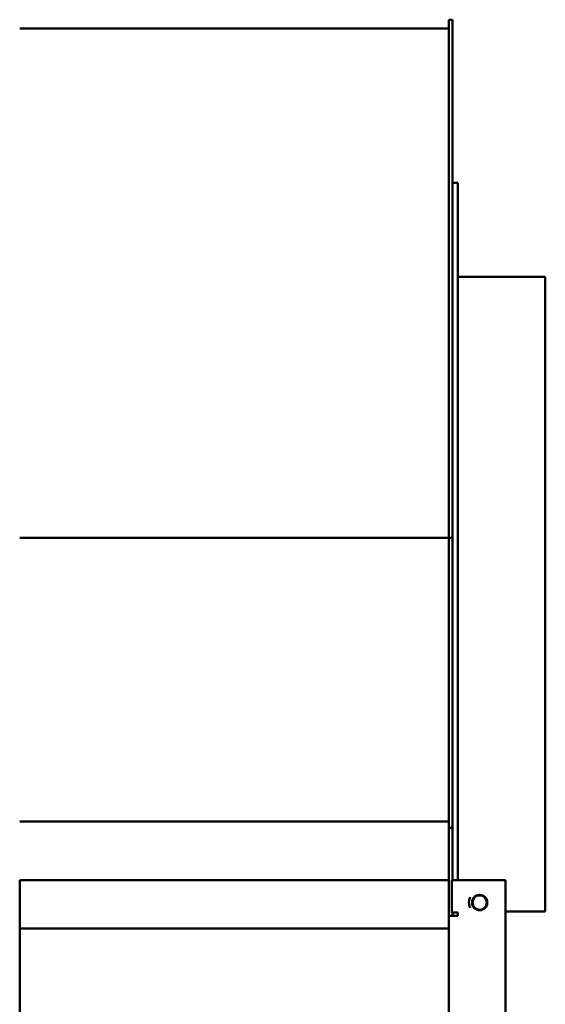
# Model space of a CAD drawing. Header units: millimetres. Extents: x -187 to 607, y -276 to 573.
# Tile 8 of 8: x 313 to 607, y 22 to 573. Entities that reach past the tile are written whole.
import ezdxf

# ---------------------------------------------------------------- set-up
doc = ezdxf.new("R2010")
doc.units = ezdxf.units.MM
doc.layers.add('Widoczne (ISO)', color=7, linetype='Continuous', lineweight=50)

msp = doc.modelspace()

# ---------------------------------------------------------------- linework, layer by layer
at = {"layer": 'Widoczne (ISO)'}
for p, q in [((553, 567.6), (313, 567.6)), ((553, 282.9), (553, 572.6)), ((555, 572.6), (553, 572.6)), ((555, 572.6), (555, 282.9)), ((555, 481.4), (558, 481.4)), ((558, 481.4), (558, 91.4)), ((607, 428.9), (558, 428.9)), ((607, 428.9), (607, 73.9)), ((553, 282.79), (313, 282.79)), ((553, 120.68), (553, 282.9)), ((555, 282.9), (553, 282.9)), ((555, 282.9), (555, 120.68)), ((553, 124.23), (313, 124.23)), ((553, 120.68), (553, 91.4)), ((555, 120.68), (553, 120.68)), ((555, 91.4), (555, 120.68)), ((553, 91.4), (313, 91.4)), ((313, 91.4), (313, 68.4)), ((553, 68.4), (553, 91.4)), ((554.74, 91.4), (584.74, 91.4)), ((554.74, 73.4), (554.74, 91.4)), ((584.74, 91.4), (584.74, -248.6)), ((554.74, 73.4), (558, 73.4)), ((555, 71.4), (555, 73.4)), ((558, 73.4), (558, 71.4)), ((607, 73.9), (584.74, 73.9)), ((313, 64.4), (313, 68.4)), ((553, 71.4), (557, 71.4)), ((553, 68.4), (553, 64.4)), ((558, 71.4), (557, 71.4)), ((313, 64.4), (313, -221.6)), ((553, 64.4), (313, 64.4)), ((553, -221.6), (553, 64.4))]:
    msp.add_line(p, q, dxfattribs=at)
for radius in [4.3, 4]:
    msp.add_circle((570.26, 78.9), radius, dxfattribs=at)
for centre, radius, start, end in [((569.74, 78.9), 5.55, 147.8414, 212.1586), ((570.26, 78.9), 6, 150.5052, 209.4948)]:
    msp.add_arc(centre, radius, start, end, dxfattribs=at)

doc.saveas('drawing.dxf')
